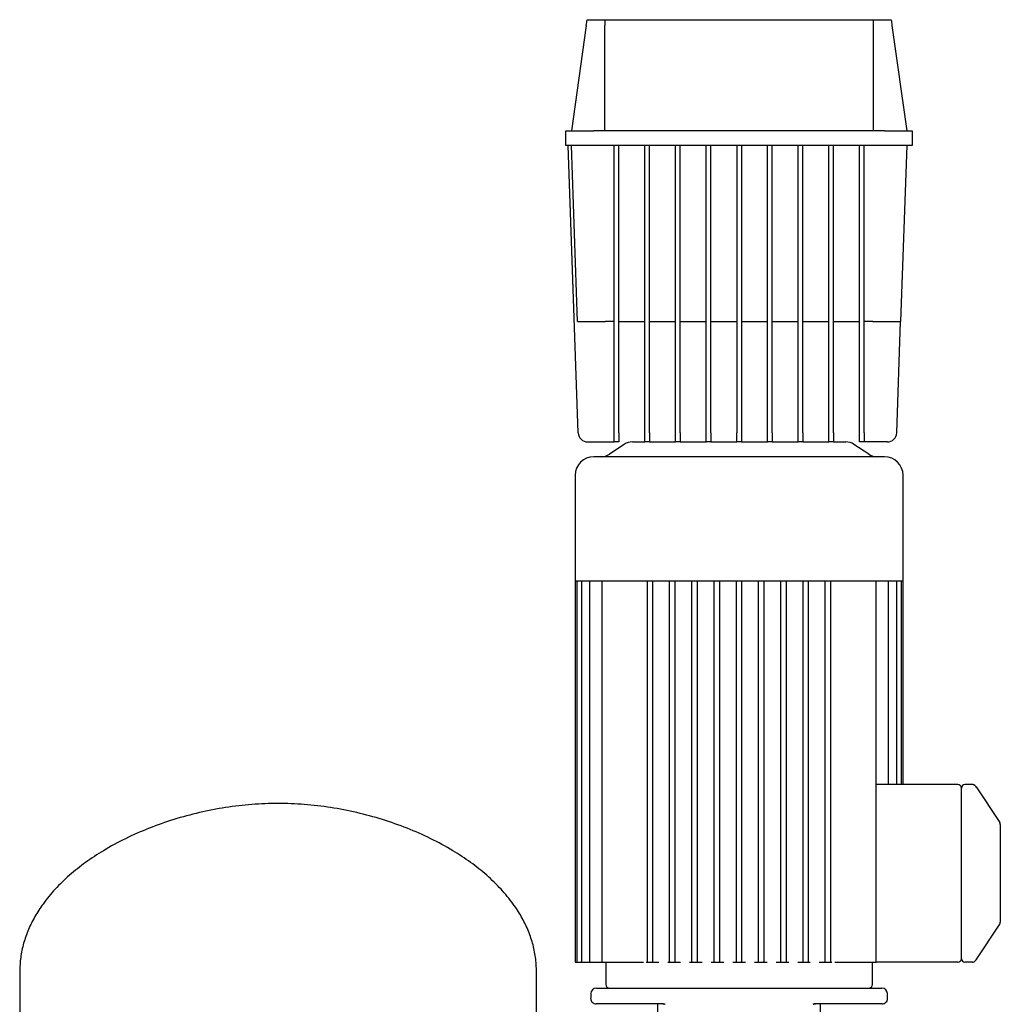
# Model space of a CAD drawing. Header units: millimetres. Extents: x 16 to 1414, y 11 to 1176.
# Tile 6 of 6: x 748 to 1277, y 645 to 1176. Entities that reach past the tile are written whole.
import ezdxf

# ---------------------------------------------------------------- set-up
doc = ezdxf.new("R2010")
doc.units = ezdxf.units.MM

msp = doc.modelspace()

# ---------------------------------------------------------------- linework, layer by layer
at = {"color": 7, "linetype": 'Continuous', "lineweight": 25}
for p, q in [((1054.25, 1176.41), (1063.81, 1176.41)), ((1063.81, 1176.41), (1208.83, 1176.41)), ((1208.83, 1176.41), (1218.38, 1176.41)), ((1053.82, 1173.34), (1045.82, 1116.41)), ((1063.82, 1116.41), (1063.82, 1173.34)), ((1208.82, 1116.41), (1208.82, 1173.34)), ((1218.82, 1173.34), (1226.82, 1116.41)), ((1042.82, 1108.41), (1042.82, 1116.41)), ((1042.82, 1116.41), (1057.82, 1116.41)), ((1214.82, 1116.41), (1057.82, 1116.41)), ((1214.82, 1116.41), (1229.82, 1116.41)), ((1229.82, 1116.41), (1229.82, 1108.41)), ((1057.82, 1108.41), (1042.82, 1108.41)), ((1049.48, 953.24), (1044.07, 1108.41)), ((1049.13, 1013.41), (1045.82, 1108.41)), ((1214.82, 1108.41), (1057.82, 1108.41)), ((1068.82, 953.24), (1068.82, 1108.41)), ((1071.32, 953.24), (1071.32, 1108.41)), ((1085.38, 953.24), (1085.38, 1108.41)), ((1087.88, 953.24), (1087.88, 1108.41)), ((1101.94, 953.24), (1101.94, 1108.41)), ((1104.44, 953.24), (1104.44, 1108.41)), ((1118.5, 953.24), (1118.5, 1108.41)), ((1121, 953.24), (1121, 1108.41)), ((1135.07, 1108.41), (1135.07, 953.24)), ((1137.57, 1108.41), (1137.57, 953.24)), ((1151.63, 953.24), (1151.63, 1108.41)), ((1154.13, 953.24), (1154.13, 1108.41)), ((1168.19, 953.24), (1168.19, 1108.41)), ((1170.69, 953.24), (1170.69, 1108.41)), ((1184.75, 953.24), (1184.75, 1108.41)), ((1187.25, 953.24), (1187.25, 1108.41)), ((1201.32, 953.24), (1201.32, 1108.41)), ((1203.82, 953.24), (1203.82, 1108.41)), ((1229.82, 1108.41), (1214.82, 1108.41)), ((1226.82, 1108.41), (1223.5, 1013.41)), ((1068.82, 1013.41), (1064.13, 1013.41)), ((1071.32, 1013.41), (1085.38, 1013.41)), ((1087.88, 1013.41), (1101.94, 1013.41)), ((1104.44, 1013.41), (1118.5, 1013.41)), ((1121, 1013.41), (1135.07, 1013.41)), ((1137.57, 1013.41), (1151.63, 1013.41)), ((1154.13, 1013.41), (1168.19, 1013.41)), ((1170.69, 1013.41), (1184.75, 1013.41)), ((1187.25, 1013.41), (1201.32, 1013.41)), ((1208.51, 1013.41), (1203.82, 1013.41)), ((1221.4, 953.24), (1223.5, 1013.41)), ((1068.82, 948.41), (1068.82, 953.24)), ((1071.32, 953.24), (1071.32, 948.41)), ((1085.38, 948.41), (1085.38, 953.24)), ((1087.88, 953.24), (1087.88, 948.41)), ((1101.94, 948.41), (1101.94, 953.24)), ((1104.44, 953.24), (1104.44, 948.41)), ((1118.5, 948.41), (1118.5, 953.24)), ((1121, 953.24), (1121, 948.41)), ((1135.07, 948.41), (1135.07, 953.24)), ((1137.57, 953.24), (1137.57, 948.41)), ((1151.63, 948.41), (1151.63, 953.24)), ((1154.13, 953.24), (1154.13, 948.41)), ((1168.19, 948.41), (1168.19, 953.24)), ((1170.69, 953.24), (1170.69, 948.41)), ((1184.75, 948.41), (1184.75, 953.24)), ((1187.25, 953.24), (1187.25, 948.41)), ((1201.32, 948.41), (1201.32, 953.24)), ((1203.82, 953.24), (1203.82, 948.41)), ((1054.48, 948.41), (1068.82, 948.41)), ((1074.3, 947.07), (1066.33, 941.76)), ((1071.32, 948.41), (1068.82, 948.41)), ((1078.74, 948.41), (1085.38, 948.41)), ((1087.88, 948.41), (1085.38, 948.41)), ((1087.88, 948.41), (1101.94, 948.41)), ((1104.44, 948.41), (1101.94, 948.41)), ((1104.44, 948.41), (1118.5, 948.41)), ((1121, 948.41), (1118.5, 948.41)), ((1121, 948.41), (1135.07, 948.41)), ((1137.57, 948.41), (1135.07, 948.41)), ((1137.57, 948.41), (1151.63, 948.41)), ((1154.13, 948.41), (1151.63, 948.41)), ((1154.13, 948.41), (1168.19, 948.41)), ((1170.69, 948.41), (1168.19, 948.41)), ((1170.69, 948.41), (1184.75, 948.41)), ((1187.25, 948.41), (1184.75, 948.41)), ((1187.25, 948.41), (1193.89, 948.41)), ((1206.3, 941.76), (1198.33, 947.07)), ((1203.82, 948.41), (1201.32, 948.41)), ((1216.4, 948.41), (1203.82, 948.41)), ((1136.32, 940.41), (1057.82, 940.41)), ((1214.82, 940.41), (1136.32, 940.41)), ((1047.82, 930.41), (1047.82, 873.41)), ((1224.82, 873.41), (1224.82, 930.41)), ((1047.82, 873.41), (1047.82, 667.41)), ((1047.82, 873.41), (1048.66, 873.41)), ((1048.66, 873.41), (1048.65, 667.41)), ((1048.66, 873.41), (1051.25, 873.41)), ((1051.25, 873.41), (1051.19, 667.41)), ((1051.25, 873.41), (1055.75, 873.41)), ((1055.61, 873.41), (1055.61, 667.41)), ((1055.75, 873.41), (1062.51, 873.41)), ((1062.26, 873.41), (1062.26, 667.41)), ((1062.51, 873.41), (1087.49, 873.41)), ((1086.82, 667.41), (1086.82, 873.41)), ((1087.49, 873.41), (1099.7, 873.41)), ((1089.82, 667.41), (1089.82, 873.41)), ((1098.82, 667.41), (1098.82, 873.41)), ((1099.7, 873.41), (1111.9, 873.41)), ((1101.82, 667.41), (1101.82, 873.41)), ((1110.82, 667.41), (1110.82, 873.41)), ((1111.9, 873.41), (1124.11, 873.41)), ((1113.82, 667.41), (1113.82, 873.41)), ((1122.82, 667.41), (1122.82, 873.41)), ((1124.11, 873.41), (1136.32, 873.41)), ((1125.82, 667.41), (1125.82, 873.41)), ((1134.82, 667.41), (1134.82, 873.41)), ((1136.32, 873.41), (1148.52, 873.41)), ((1137.82, 667.41), (1137.82, 873.41)), ((1146.82, 667.41), (1146.82, 873.41)), ((1148.52, 873.41), (1160.73, 873.41)), ((1149.82, 667.41), (1149.82, 873.41)), ((1158.82, 667.41), (1158.82, 873.41)), ((1160.73, 873.41), (1172.94, 873.41)), ((1161.82, 667.41), (1161.82, 873.41)), ((1170.82, 667.41), (1170.82, 873.41)), ((1172.94, 873.41), (1185.14, 873.41)), ((1173.82, 667.41), (1173.82, 873.41)), ((1182.82, 667.41), (1182.82, 873.41)), ((1185.14, 873.41), (1210.13, 873.41)), ((1185.82, 667.41), (1185.82, 873.41)), ((1210.13, 873.41), (1216.88, 873.41)), ((1210.38, 755.42), (1210.38, 873.41)), ((1216.88, 873.41), (1221.38, 873.41)), ((1217.02, 763.41), (1217.02, 873.41)), ((1221.44, 763.41), (1221.38, 873.41)), ((1221.38, 873.41), (1223.97, 873.41)), ((1223.99, 763.41), (1223.97, 873.41)), ((1223.97, 873.41), (1224.82, 873.41)), ((1224.82, 763.41), (1224.82, 873.41)), ((1254.32, 763.41), (1210.38, 763.41)), ((1256.32, 755.41), (1256.32, 761.51)), ((1262.25, 763.41), (1258.22, 763.41)), ((1262.25, 763.41), (1262.25, 763.41)), ((1263.76, 762.72), (1263.4, 763.03)), ((1264.4, 761.61), (1264.2, 762.09)), ((1264.2, 762.09), (1276.98, 742.92)), ((1210.38, 667.41), (1210.38, 755.42)), ((1256.32, 675.41), (1256.32, 755.41)), ((1277.23, 742.34), (1276.98, 742.92)), ((1277.3, 742.1), (1277.13, 742.44)), ((1277.27, 741.88), (1277.27, 741.88)), ((1277.27, 741.88), (1277.32, 741.76)), ((1277.32, 738.48), (1277.32, 692.35)), ((1264.2, 668.74), (1276.98, 687.91)), ((1256.32, 673.31), (1256.32, 675.41)), ((1047.82, 667.41), (1048.65, 667.41)), ((1048.65, 667.41), (1050.15, 667.41)), ((1050.15, 667.41), (1051.19, 667.41)), ((1051.19, 667.41), (1052.69, 667.41)), ((1052.69, 667.41), (1055.61, 667.41)), ((1055.61, 667.41), (1057.11, 667.41)), ((1057.11, 667.41), (1062.26, 667.41)), ((1062.26, 667.41), (1063.76, 667.41)), ((1063.76, 667.41), (1083.18, 667.41)), ((1064.32, 667.41), (1064.32, 655.41)), ((1083.18, 667.41), (1084.61, 667.41)), ((1086.21, 667.41), (1086.82, 667.41)), ((1086.82, 667.41), (1088.32, 667.41)), ((1088.32, 667.41), (1089.82, 667.41)), ((1089.82, 667.41), (1093.02, 667.41)), ((1097.88, 667.41), (1098.82, 667.41)), ((1098.82, 667.41), (1100.32, 667.41)), ((1100.32, 667.41), (1101.82, 667.41)), ((1101.82, 667.41), (1104.7, 667.41)), ((1109.56, 667.41), (1110.82, 667.41)), ((1110.82, 667.41), (1112.32, 667.41)), ((1112.32, 667.41), (1113.82, 667.41)), ((1113.82, 667.41), (1116.37, 667.41)), ((1121.24, 667.41), (1122.82, 667.41)), ((1122.82, 667.41), (1124.32, 667.41)), ((1124.32, 667.41), (1125.82, 667.41)), ((1125.82, 667.41), (1128.05, 667.41)), ((1132.91, 667.41), (1134.82, 667.41)), ((1134.82, 667.41), (1136.32, 667.41)), ((1136.32, 667.41), (1137.82, 667.41)), ((1137.82, 667.41), (1139.72, 667.41)), ((1144.59, 667.41), (1146.82, 667.41)), ((1146.82, 667.41), (1148.32, 667.41)), ((1148.32, 667.41), (1149.82, 667.41)), ((1149.82, 667.41), (1151.4, 667.41)), ((1156.26, 667.41), (1158.82, 667.41)), ((1158.82, 667.41), (1160.32, 667.41)), ((1160.32, 667.41), (1161.82, 667.41)), ((1161.82, 667.41), (1163.07, 667.41)), ((1167.94, 667.41), (1170.82, 667.41)), ((1170.82, 667.41), (1172.32, 667.41)), ((1172.32, 667.41), (1173.82, 667.41)), ((1173.82, 667.41), (1174.75, 667.41)), ((1179.61, 667.41), (1182.82, 667.41)), ((1182.82, 667.41), (1184.32, 667.41)), ((1184.32, 667.41), (1185.82, 667.41)), ((1185.82, 667.41), (1186.43, 667.41)), ((1188.02, 667.41), (1189.46, 667.41)), ((1189.46, 667.41), (1208.88, 667.41)), ((1208.32, 655.41), (1208.32, 667.41)), ((1208.88, 667.41), (1210.38, 667.41)), ((1210.38, 667.41), (1210.38, 667.41)), ((1254.32, 667.41), (1210.38, 667.41)), ((1256.32, 669.31), (1256.32, 669.69)), ((1262.25, 667.41), (1258.22, 667.41)), ((1262.25, 667.41), (1262.27, 667.45)), ((1262.25, 667.41), (1262.27, 667.45)), ((1264.2, 668.74), (1264.4, 669.21)), ((747.93, 662.21), (747.93, 507.21)), ((1026.93, 507.21), (1026.93, 662.21)), ((1056.24, 650.49), (1056.18, 647.99)), ((1059.24, 653.41), (1136.32, 653.41)), ((1136.32, 653.41), (1213.39, 653.41)), ((1216.46, 647.99), (1216.39, 650.49)), ((1095.56, 644.91), (1059.17, 644.91)), ((1092.32, 644.91), (1092.32, 562.18)), ((1095.56, 644.91), (1095.9, 644.92)), ((1177.08, 644.91), (1176.73, 644.92)), ((1176.73, 644.92), (1177.08, 644.91)), ((1213.46, 644.91), (1177.08, 644.91)), ((1177.08, 644.91), (1177.49, 644.91)), ((1180.32, 562.18), (1180.32, 644.91))]:
    msp.add_line(p, q, dxfattribs=at)
for centre, radius, start, end in [((1054.48, 953.41), 5, 182, 270), ((1216.4, 953.41), 5, 270, 358), ((1078.74, 940.41), 8, 90, 123.6901), ((1193.89, 940.41), 8, 56.3099, 90), ((1061.89, 948.41), 8, 270, 303.6901), ((1210.74, 948.41), 8, 236.3099, 270), ((1057.82, 930.41), 10, 90, 180), ((1214.82, 930.41), 10, 0, 90), ((1254.32, 761.41), 2, 2.8659, 90.0717), ((1258.22, 761.51), 1.9, 90, 180), ((1262.25, 761.41), 2, 33.6901, 64.5973), ((1275.32, 741.81), 2, 358.5812, 33.7209), ((1275.32, 689.02), 2, 326.3099, 0), ((1254.32, 669.41), 2, 269.9283, 357.1341), ((1258.22, 669.31), 1.9, 180, 270), ((1262.25, 669.41), 2, 300.908, 326.3099), ((1066.32, 655.41), 2, 180, 270), ((1206.32, 655.41), 2, 270, 0), ((1059.24, 650.41), 3, 90, 178.5), ((1213.39, 650.41), 3, 1.5, 90), ((1059.17, 647.91), 3, 178.5, 270), ((1213.46, 647.91), 3, 270, 1.5)]:
    msp.add_arc(centre, radius, start, end, dxfattribs=at)
for points in [[(1053.82, 1173.34), (1053.96, 1174.36), (1054.11, 1175.39), (1054.25, 1176.41)], [(1063.81, 1176.41), (1063.81, 1175.39), (1063.82, 1174.36), (1063.82, 1173.34)], [(1208.82, 1173.34), (1208.82, 1174.36), (1208.82, 1175.39), (1208.83, 1176.41)], [(1218.38, 1176.41), (1218.53, 1175.39), (1218.67, 1174.36), (1218.82, 1173.34)]]:
    msp.add_open_spline(points, degree=3, dxfattribs=at)
for points, knots in [([(1049.13, 1013.41), (1049.13, 1013.41), (1049.21, 1013.41), (1049.56, 1013.41), (1049.82, 1013.41), (1050.55, 1013.41), (1051.02, 1013.41), (1052.14, 1013.41), (1052.79, 1013.41), (1054.26, 1013.41), (1055.06, 1013.41), (1056.78, 1013.41), (1057.68, 1013.41), (1059.53, 1013.41), (1060.47, 1013.41), (1062.32, 1013.41), (1063.24, 1013.41), (1064.13, 1013.41)], [0, 0, 0, 0, 0.125, 0.125, 0.25, 0.25, 0.375, 0.375, 0.5, 0.5, 0.625, 0.625, 0.75, 0.75, 0.875, 0.875, 1, 1, 1, 1]), ([(1208.51, 1013.41), (1209.39, 1013.41), (1210.31, 1013.41), (1212.17, 1013.41), (1213.11, 1013.41), (1214.95, 1013.41), (1215.86, 1013.41), (1217.57, 1013.41), (1218.38, 1013.41), (1219.84, 1013.41), (1220.5, 1013.41), (1221.62, 1013.41), (1222.08, 1013.41), (1222.81, 1013.41), (1223.08, 1013.41), (1223.42, 1013.41), (1223.5, 1013.41), (1223.5, 1013.41)], [0, 0, 0, 0, 0.125, 0.125, 0.25, 0.25, 0.375, 0.375, 0.5, 0.5, 0.625, 0.625, 0.75, 0.75, 0.875, 0.875, 1, 1, 1, 1]), ([(1263.59, 762.89), (1263.49, 762.98), (1263.28, 763.14), (1262.91, 763.31), (1262.53, 763.4), (1262.27, 763.4), (1262.25, 763.41)], [0, 0, 0, 0, 0.252386, 0.506441, 0.757181, 1, 1, 1, 1]), ([(1264.2, 762.09), (1264.11, 762.23), (1263.97, 762.44), (1263.94, 762.48), (1263.91, 762.52)], [0, 0, 0, 0, 0.659368, 1, 1, 1, 1]), ([(887.43, 753.21), (882.72, 753.1), (873.22, 752.87), (859.03, 751.12), (844.94, 748.4), (831.12, 744.65), (817.77, 739.96), (805.05, 734.35), (793.61, 728.15), (783.52, 721.51), (774.78, 714.58), (767.03, 707.1), (760.83, 699.58), (756.05, 692.21), (752.51, 685.12), (749.92, 677.73), (748.25, 670.06), (748.04, 664.84), (747.93, 662.21)], [0, 0, 0, 0, 0.077758, 0.156431, 0.235453, 0.314225, 0.392144, 0.468629, 0.543151, 0.606406, 0.667613, 0.726675, 0.78365, 0.827907, 0.87124, 0.914018, 0.956734, 1, 1, 1, 1]), ([(1026.93, 662.21), (1026.83, 664.84), (1026.62, 670.06), (1024.95, 677.73), (1022.36, 685.12), (1018.82, 692.21), (1014.04, 699.58), (1007.83, 707.1), (1000.09, 714.58), (991.35, 721.51), (981.26, 728.15), (969.82, 734.35), (957.1, 739.96), (943.74, 744.65), (929.93, 748.4), (915.84, 751.12), (901.64, 752.87), (892.15, 753.1), (887.43, 753.21)], [0, 0, 0, 0, 0.043266, 0.085982, 0.12876, 0.172093, 0.21635, 0.273325, 0.332387, 0.393594, 0.456849, 0.531371, 0.607856, 0.685775, 0.764547, 0.843569, 0.922242, 1, 1, 1, 1]), ([(1277.32, 741.76), (1277.32, 741.71), (1277.32, 741.68), (1277.32, 741.39), (1277.32, 740.77), (1277.32, 739.75), (1277.32, 738.93), (1277.32, 738.48)], [0, 0, 0, 0, 0.044857, 0.255125, 0.452818, 0.702806, 1, 1, 1, 1]), ([(1277.32, 692.35), (1277.32, 691.84), (1277.32, 691.38), (1277.32, 690.57), (1277.32, 690.22), (1277.32, 689.65), (1277.32, 689.42), (1277.32, 689.1), (1277.32, 689.02), (1277.32, 689.02)], [0, 0, 0, 0, 0.25, 0.25, 0.5, 0.5, 0.75, 0.75, 1, 1, 1, 1]), ([(1256.32, 669.69), (1256.32, 669.71), (1256.32, 669.75), (1256.32, 669.83), (1256.32, 669.94), (1256.32, 670.08), (1256.32, 670.3), (1256.32, 670.62), (1256.32, 671.06), (1256.32, 671.57), (1256.32, 672.01), (1256.32, 672.38), (1256.32, 672.68), (1256.32, 672.99), (1256.32, 673.21), (1256.32, 673.31)], [0, 0, 0, 0, 0.031462, 0.072739, 0.123799, 0.184606, 0.25512, 0.363686, 0.499708, 0.628129, 0.744465, 0.807797, 0.871289, 0.936661, 1, 1, 1, 1]), ([(1262.25, 667.41), (1262.25, 667.43), (1262.46, 667.43), (1262.87, 667.51), (1263.54, 667.85), (1263.85, 668.27), (1264.07, 668.57)], [0, 0, 0, 0, 0.097436, 0.196872, 0.41675, 1, 1, 1, 1]), ([(1263.91, 668.31), (1263.91, 668.31), (1263.93, 668.34), (1264.02, 668.48), (1264.1, 668.58), (1264.2, 668.74)], [0, 0, 0, 0, 0.5, 0.5, 1, 1, 1, 1]), ([(1095.14, 644.91), (1095.14, 644.91), (1095.15, 644.91), (1095.37, 644.91), (1095.56, 644.91)], [0, 0, 0, 0, 0.108438, 1, 1, 1, 1]), ([(1095.9, 644.92), (1095.93, 644.91), (1096.09, 644.9), (1096.29, 644.86), (1096.39, 644.83)], [0, 0, 0, 0, 0.496817, 1, 1, 1, 1]), ([(1176.24, 644.83), (1176.35, 644.86), (1176.55, 644.9), (1176.71, 644.91), (1176.73, 644.92)], [0, 0, 0, 0, 0.5030837, 1, 1, 1, 1])]:
    msp.add_open_spline(points, degree=3, knots=knots, dxfattribs=at)

doc.saveas('drawing.dxf')
